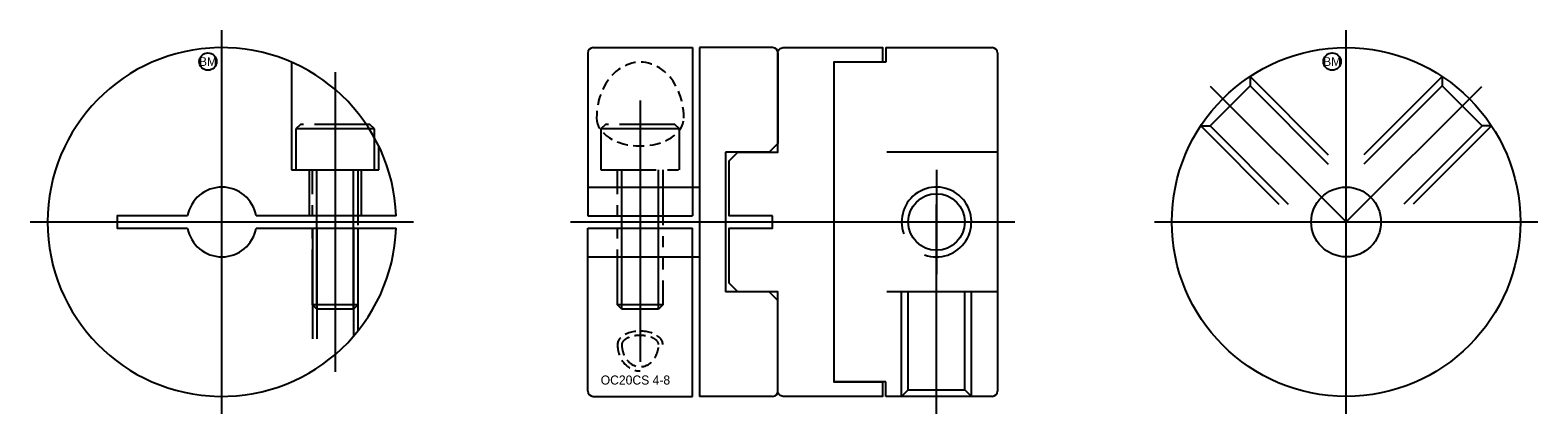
# Model space of a CAD drawing. Extents: x -40.3 to 46.2, y -35.3 to -13.3.
import ezdxf
from ezdxf.enums import TextEntityAlignment as Align

# ---------------------------------------------------------------- set-up
doc = ezdxf.new("R2010")
doc.units = 0
doc.header["$MEASUREMENT"] = 0
for name, pattern in [('CENTER', [50.8, 31.75, -6.35, 6.35, -6.35]), ('HIDDEN', [9.525, 6.35, -3.175]), ('PHANTOM', [63.5, 31.75, -6.35, 6.35, -6.35, 6.35, -6.35])]:
    doc.linetypes.add(name, pattern=pattern)
doc.layers.get('0').update_dxf_attribs({"linetype": 'CONTINUOUS'})
for name, color, linetype in [('BOM', 6, 'CONTINUOUS'), ('CENTER', 1, 'CENTER'), ('HIDDEN', 2, 'HIDDEN'), ('PHANTOM', 6, 'PHANTOM'), ('THIN', 3, 'CONTINUOUS')]:
    doc.layers.add(name, color=color, linetype=linetype)

# ---------------------------------------------------------------- blocks, each defined once
blk = doc.blocks.new('MCLBM2')
blk.add_circle((0, 0), 0.5)
blk.add_text('BM', height=0.5).set_placement((0, 0), align=Align.MIDDLE)
at = {"flags": 1}
for tag, p in [('NAME', (0, -1)), ('ENAME', (0, -2)), ('SPEC', (0, -3)), ('MATERIAL', (0, -4)), ('QTY', (0, -5)), ('WEIGHT', (0, -6)), ('PRICE', (0, -7)), ('REMARK', (0, -8)), ('USER1', (0, -9)), ('USER2', (0, -10)), ('USER3', (0, -11)), ('USER4', (0, -12)), ('USER5', (0, -13)), ('USER6', (0, -14))]:
    blk.add_attdef(tag, p, '', height=0.5, dxfattribs=at)

msp = doc.modelspace()

# ---------------------------------------------------------------- linework, layer by layer
for p, q in [((-8.308, -14.645), (-8.308, -23.995)), ((-8.008, -14.345), (-2.308, -14.345)), ((-2.308, -14.345), (-2.308, -23.995)), ((-1.908, -14.345), (-1.908, -34.345)), ((2.292, -14.345), (-1.908, -14.345)), ((2.592, -14.645), (2.592, -19.845)), ((8.792, -14.345), (8.792, -15.18)), ((8.792, -14.345), (14.892, -14.345)), ((15.192, -14.645), (15.192, -34.045)), ((8.792, -15.18), (5.792, -15.18)), ((5.792, -15.18), (5.792, -33.51)), ((2.592, -19.845), (2.092, -20.345)), ((2.092, -20.345), (-0.408, -20.345)), ((-0.408, -20.345), (-0.408, -28.345)), ((-19.314, -23.995), (-27.338, -23.995)), ((-8.308, -23.995), (-2.308, -23.995)), ((-27.338, -24.695), (-19.314, -24.695)), ((-8.308, -24.695), (-2.308, -24.695)), ((-8.308, -34.045), (-8.308, -24.695)), ((-2.308, -34.345), (-2.308, -24.695)), ((2.092, -28.345), (-0.408, -28.345)), ((2.592, -28.845), (2.092, -28.345)), ((2.592, -34.045), (2.592, -28.845)), ((8.792, -33.51), (5.792, -33.51)), ((8.792, -34.345), (8.792, -33.51)), ((-8.008, -34.345), (-2.308, -34.345)), ((2.292, -34.345), (-1.908, -34.345)), ((14.892, -34.345), (8.792, -34.345))]:
    msp.add_line(p, q)
msp.add_lwpolyline([(2.292, -23.995), (-0.208, -23.995), (-0.208, -20.845), (0.292, -20.345), (2.592, -20.345), (2.592, -14.645, -0.414214), (2.892, -14.345), (8.592, -14.345), (8.592, -15.18), (5.792, -15.18), (5.792, -33.51), (8.592, -33.51), (8.592, -34.345), (2.892, -34.345, -0.414214), (2.592, -34.045), (2.592, -28.345), (0.292, -28.345), (-0.208, -27.845), (-0.208, -24.695), (2.292, -24.695)], format="xyb", close=True)
msp.add_lwpolyline([(-31.277, -23.995), (-35.308, -23.995), (-35.308, -24.695), (-31.277, -24.695)])
for centre, radius in [((35.192, -24.345), 10), ((35.192, -24.345), 2), ((11.692, -24.345), 1.621)]:
    msp.add_circle(centre, radius)
for centre, radius, start, end in [((-29.308, -24.345), 10, 2.00576, 357.99424), ((-8.008, -14.645), 0.3, 90, 180), ((2.292, -14.645), 0.3, 0, 90), ((14.892, -14.645), 0.3, 0, 90), ((-29.308, -24.345), 2, 10.07866, 169.92134), ((-29.308, -24.345), 2, 190.07866, 349.92134), ((-8.008, -34.045), 0.3, 180, 270), ((2.292, -34.045), 0.3, 270, 0), ((14.892, -34.045), 0.3, 270, 0)]:
    msp.add_arc(centre, radius, start, end)
at = {"layer": 'CENTER'}
for p, q in [((-29.308, -35.345), (-29.308, -13.345)), ((35.192, -35.345), (35.192, -13.345)), ((-22.808, -15.746), (-22.808, -32.944)), ((35.192, -24.345), (27.414, -16.567)), ((-5.308, -17.384), (-5.308, -32.364)), ((-40.308, -24.345), (-18.308, -24.345)), ((-9.308, -24.345), (16.192, -24.345)), ((24.192, -24.345), (46.192, -24.345))]:
    msp.add_line(p, q, dxfattribs=at)
at = {"layer": 'CENTER', "extrusion": (1.22461e-16, -2.99932e-32, -1)}
msp.add_line((35.192, -24.345), (42.971, -16.567), dxfattribs=at)
at = {"layer": 'CENTER', "extrusion": (-2.99932e-32, -1.22461e-16, -1)}
for p, q in [((11.692, -21.345), (11.692, -27.345)), ((11.692, -35.345), (11.692, -23.345)), ((8.692, -24.345), (14.692, -24.345))]:
    msp.add_line(p, q, dxfattribs=at)
at = {"layer": 'HIDDEN'}
for p, q in [((29.678, -16.003), (35.192, -21.517)), ((29.678, -16.003), (29.678, -16.539)), ((27.386, -18.831), (29.678, -16.539)), ((29.678, -16.539), (35.192, -22.053)), ((26.85, -18.831), (33.778, -25.759)), ((26.85, -18.831), (27.386, -18.831)), ((27.386, -18.831), (33.218, -24.663)), ((15.192, -20.345), (5.792, -20.345)), ((-24.308, -21.345), (-24.308, -23.995)), ((-21.308, -21.345), (-21.308, -23.995)), ((-8.308, -22.345), (-0.408, -22.345)), ((-24.108, -24.695), (-24.108, -32.887)), ((-23.864, -24.695), (-23.864, -32.734)), ((-21.751, -24.695), (-21.751, -30.895)), ((-21.508, -24.695), (-21.508, -30.603)), ((-8.308, -26.345), (-0.408, -26.345)), ((15.192, -28.345), (5.792, -28.345))]:
    msp.add_line(p, q, dxfattribs=at)
at = {"layer": 'HIDDEN', "extrusion": (1.22461e-16, -2.99932e-32, -1)}
for p, q in [((40.706, -16.003), (35.192, -21.517)), ((40.706, -16.003), (40.706, -16.539)), ((40.706, -16.539), (35.192, -22.053)), ((42.999, -18.831), (40.706, -16.539)), ((43.535, -18.831), (36.607, -25.759)), ((42.999, -18.831), (37.167, -24.663)), ((43.535, -18.831), (42.999, -18.831))]:
    msp.add_line(p, q, dxfattribs=at)
at = {"layer": 'HIDDEN', "extrusion": (-2.99932e-32, -1.22461e-16, -1)}
for p, q in [((9.692, -34.345), (9.692, -28.345)), ((10.071, -33.966), (10.071, -28.345)), ((13.313, -33.966), (13.313, -28.345)), ((13.692, -34.345), (13.692, -28.345)), ((9.692, -34.345), (10.071, -33.966)), ((10.071, -33.966), (13.313, -33.966)), ((13.692, -34.345), (13.313, -33.966))]:
    msp.add_line(p, q, dxfattribs=at)
at = {"layer": 'HIDDEN'}
msp.add_lwpolyline([(-25.308, -15.18), (-25.308, -21.345), (-20.308, -21.345), (-20.308, -19.986)], dxfattribs=at)
at = {"layer": 'HIDDEN', "ltscale": 0.1}
for centre, major_axis, ratio, start_param, end_param in [((-5.308, -18.384), (0, 3.204), 0.780234, 4.712389, 7.853982), ((-5.308, -18.384), (2.5, 0), 0.640834, 3.141593, 6.283185), ((-5.308, -31.364), (1.3, 0), 0.585607, 0, 3.141593), ((-5.308, -31.364), (0, 1.523), 0.853815, 1.570796, 3.141593)]:
    msp.add_ellipse(centre, major_axis=major_axis, ratio=ratio, start_param=start_param, end_param=end_param, dxfattribs=at)
for points, knots in [([(-4.251, -31.364), (-4.251, -31.326), (-4.261, -31.287), (-4.315, -31.194), (-4.361, -31.142), (-4.494, -31.042), (-4.58, -30.994), (-4.905, -30.869), (-5.2, -30.83), (-5.695, -30.873), (-5.899, -30.93), (-6.171, -31.069), (-6.257, -31.142), (-6.349, -31.267), (-6.364, -31.317), (-6.364, -31.364)], [0, 0, 0, 0, 0.329938, 0.329938, 0.659875, 0.659875, 0.989813, 0.989813, 1.718266, 1.718266, 2.288372, 2.288372, 2.735756, 2.735756, 3.141593, 3.141593, 3.141593, 3.141593]), ([(-6.364, -31.364), (-6.364, -31.52), (-6.34, -31.677), (-6.217, -32.062), (-6.08, -32.27), (-5.742, -32.556), (-5.544, -32.634), (-5.145, -32.651), (-4.944, -32.59), (-4.592, -32.336), (-4.443, -32.141), (-4.286, -31.74), (-4.251, -31.552), (-4.251, -31.364)], [1.570796, 1.570796, 1.570796, 1.570796, 1.927458, 1.927458, 2.516377, 2.516377, 3.105296, 3.105296, 3.694215, 3.694215, 4.283134, 4.283134, 4.712389, 4.712389, 4.712389, 4.712389])]:
    msp.add_open_spline(points, degree=3, knots=knots, dxfattribs=at)
at = {"layer": 'PHANTOM'}
for p, q in [((-20.558, -19.005), (-25.058, -19.005)), ((-3.058, -19.005), (-7.558, -19.005)), ((-23.864, -29.345), (-23.864, -21.345)), ((-21.751, -29.345), (-21.751, -21.345)), ((-6.364, -29.345), (-6.364, -21.345)), ((-4.251, -29.345), (-4.251, -21.345)), ((-21.508, -29.102), (-24.108, -29.102)), ((-4.008, -29.102), (-6.608, -29.102))]:
    msp.add_line(p, q, dxfattribs=at)
at = {"layer": 'PHANTOM', "ltscale": 0.1}
for points in [[(-20.558, -21.345), (-20.558, -19.005), (-20.818, -18.745), (-24.798, -18.745), (-25.058, -19.005), (-25.058, -21.345)], [(-3.058, -21.345), (-3.058, -19.005), (-3.318, -18.745), (-7.298, -18.745), (-7.558, -19.005), (-7.558, -21.345)]]:
    msp.add_lwpolyline(points, close=True, dxfattribs=at)
for points in [[(-21.508, -21.345), (-21.508, -29.102), (-21.751, -29.345), (-23.864, -29.345), (-24.108, -29.102), (-24.108, -21.345)], [(-4.008, -21.345), (-4.008, -29.102), (-4.251, -29.345), (-6.364, -29.345), (-6.608, -29.102), (-6.608, -21.345)]]:
    msp.add_lwpolyline(points, dxfattribs=at)
at = {"layer": 'THIN'}
msp.add_arc((11.692, -24.345), 2, 250, 200, dxfattribs=at)

# ---------------------------------------------------------------- block references
at = {"layer": 'BOM'}
for p in [(-30.108, -15.145), (34.392, -15.145)]:
    msp.add_blockref('MCLBM2', p, dxfattribs=at)

# ---------------------------------------------------------------- texts
msp.add_text('OC20CS 4-8', height=0.52).set_placement((-7.572, -33.667))

doc.saveas('drawing.dxf')
